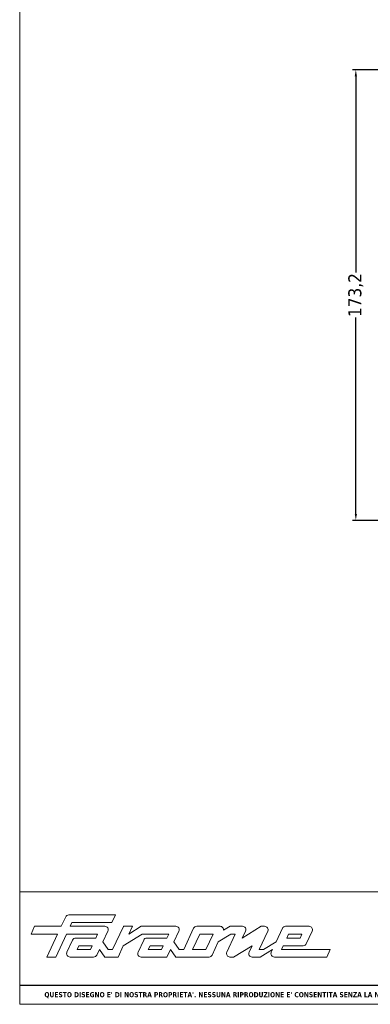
# Model space of a CAD drawing. Header units: millimetres. Extents: x -1261 to 4940, y 2360 to 9272.
import ezdxf

# ---------------------------------------------------------------- set-up
doc = ezdxf.new("R2010")
doc.units = ezdxf.units.MM
doc.layers.get('0').update_dxf_attribs({"lineweight": 13})
for name, color, linetype, lineweight in [('Bordo (ISO)', 7, 'Continuous', 18), ('QUOTE', 5, 'Continuous', 9), ('Visibile (ISO)', 7, 'Continuous', 18)]:
    doc.layers.add(name, color=color, linetype=linetype, lineweight=lineweight)
doc.styles.get("Standard").update_dxf_attribs({"font": 'TAHOMA.TTF'})
doc.styles.add('Testo nota (ISO)', font='TAHOMA.TTF')
doc.dimstyles.new('Annotativa millimetri', dxfattribs={"dimscale": 0, "dimtxt": 5, "dimasz": 2.5, "dimexe": 1.25, "dimexo": 0.625, "dimtad": 1, "dimtoh": 1, "dimdec": 1, "dimtxsty": 'Standard', "dimcen": 2.5, "dimclrd": 5, "dimclre": 5, "dimclrt": 7, "dimadec": 0, "dimazin": 0, "dimtfac": 1, "dimtdec": 1, "dimtmove": 0, "dimatfit": 3, "dimfxl": 0, "dimarcsym": 0})

# ---------------------------------------------------------------- blocks, each defined once
blk = doc.blocks.new('Cartigli Cart pres')
at = {"layer": 'Visibile (ISO)', "color": 7, "linetype": 'Continuous', "lineweight": 18}
for p, q in [((463.9527689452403, 27.61498518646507), (263.9527689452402, 27.61498518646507)), ((355.9527689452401, 27.61498518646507), (355.9527689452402, 6.014985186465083)), ((395.9527689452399, 27.61498518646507), (395.9527689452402, 6.014985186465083)), ((355.9527689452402, 24.01498518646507), (395.9527689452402, 24.01498518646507)), ((355.9527689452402, 20.41498518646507), (463.9527689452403, 20.41498518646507)), ((355.9527689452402, 16.81498518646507), (395.9527689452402, 16.81498518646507)), ((355.9527689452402, 13.21498518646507), (463.9527689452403, 13.21498518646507)), ((355.9527689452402, 9.614985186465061), (395.9527689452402, 9.614985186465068)), ((453.952774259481, 6.014985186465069), (263.9527689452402, 6.014985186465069)), ((263.9527689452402, 6.014985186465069), (463.9527689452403, 6.014985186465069))]:
    blk.add_line(p, q, dxfattribs=at)
at = {"layer": 'Visibile (ISO)'}
for p, q in [((263.9527689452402, 27.61498518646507), (263.9527689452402, 6.014985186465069)), ((463.9527689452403, 27.61498518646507), (463.9527689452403, 6.014985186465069)), ((272.7753661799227, 22.80784764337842), (271.9310439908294, 21.00643808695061)), ((282.3256297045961, 23.18544295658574), (273.3693584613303, 23.18544295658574)), ((281.6490590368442, 21.73277304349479), (282.3256297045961, 23.18544295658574)), ((266.8204192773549, 21.0064380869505), (266.1214826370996, 19.50735878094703)), ((271.9310439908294, 21.00643808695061), (266.8204192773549, 21.0064380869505)), ((273.6364493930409, 21.00643808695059), (273.9775304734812, 21.7327730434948)), ((280.2810807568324, 21.00643808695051), (273.6364493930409, 21.00643808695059)), ((273.9775304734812, 21.7327730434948), (281.6490590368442, 21.73277304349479)), ((283.8552080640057, 20.98909937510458), (281.788846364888, 16.55616871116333)), ((283.874473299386, 21.00643808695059), (283.8552080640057, 20.98909937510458)), ((285.5686957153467, 21.00643808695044), (283.874473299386, 21.00643808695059)), ((287.2741011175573, 21.00643808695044), (284.869759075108, 19.50735878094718)), ((284.869759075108, 19.50735878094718), (285.5686957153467, 21.00643808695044)), ((293.9187324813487, 21.00643808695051), (287.2741011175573, 21.00643808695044)), ((302.3932186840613, 21.00643808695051), (297.9215599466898, 21.00643808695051)), ((304.3225636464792, 21.00643808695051), (303.0684920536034, 20.24223821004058)), ((306.7008264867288, 21.00643808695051), (304.3225636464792, 21.00643808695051)), ((310.288686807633, 21.00643808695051), (306.670990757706, 18.73517358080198)), ((310.9615578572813, 21.00643808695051), (310.288686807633, 21.00643808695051)), ((319.4828818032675, 21.00643808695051), (314.9643955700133, 21.00643808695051)), ((266.1214826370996, 19.50735878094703), (271.2321073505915, 19.50735878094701)), ((271.2321073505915, 19.50735878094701), (269.1800293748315, 15.10293964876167)), ((270.8854347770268, 15.10293964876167), (272.9375127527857, 19.50735878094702)), ((272.9375127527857, 19.50735878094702), (278.9036359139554, 19.50735878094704)), ((278.9036359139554, 19.50735878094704), (278.5457803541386, 18.73517358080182)), ((279.910104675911, 18.00883862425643), (280.8753000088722, 20.07251816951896)), ((283.8353328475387, 17.28250366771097), (287.4306629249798, 19.50735878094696)), ((287.4306629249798, 19.50735878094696), (292.5412876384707, 19.50735878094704)), ((292.5412876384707, 19.50735878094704), (292.1834320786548, 18.73517358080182)), ((293.5477564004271, 18.00883862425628), (294.5129517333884, 20.07251816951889)), ((297.3271310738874, 20.62790937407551), (295.4264980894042, 16.55616871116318)), ((297.1319034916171, 16.55616871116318), (298.5074107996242, 19.5073587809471)), ((298.5074107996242, 19.5073587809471), (301.0627231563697, 19.5073587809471)), ((301.0627231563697, 19.5073587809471), (299.6872158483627, 16.55616871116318)), ((302.0691919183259, 18.00883862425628), (304.4735339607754, 19.50735878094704)), ((305.3290324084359, 19.50735878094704), (303.7094418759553, 16.03632054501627)), ((304.4735339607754, 19.50735878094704), (305.3290324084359, 19.50735878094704)), ((306.670990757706, 18.73517358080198), (307.2952892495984, 20.07303941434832)), ((309.9140567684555, 16.55616871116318), (311.5559649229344, 20.07292008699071)), ((314.3696093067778, 20.62714244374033), (313.1515312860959, 18.00883862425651)), ((315.19242627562, 18.73517358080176), (315.5558733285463, 19.50735878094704)), ((315.5558733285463, 19.50735878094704), (318.1111856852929, 19.50735878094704)), ((318.1111856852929, 19.50735878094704), (317.7533301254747, 18.73517358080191)), ((318.9564492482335, 17.6619573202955), (320.0777415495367, 20.07389173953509)), ((274.1055759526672, 18.35648090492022), (273.0233017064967, 16.03624697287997)), ((278.5457803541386, 18.73517358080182), (274.7000813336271, 18.73517358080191)), ((274.9728162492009, 16.55616871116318), (275.3083058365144, 17.28250366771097)), ((275.3083058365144, 17.28250366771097), (277.8692096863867, 17.28250366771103)), ((277.8692096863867, 17.28250366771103), (277.5281286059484, 16.55616871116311)), ((280.9389394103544, 16.55616871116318), (279.910104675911, 18.00883862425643)), ((282.8176810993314, 15.10293964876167), (283.8353328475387, 17.28250366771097)), ((287.7432276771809, 18.35648090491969), (286.660953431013, 16.03624697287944)), ((292.1834320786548, 18.73517358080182), (288.337733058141, 18.73517358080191)), ((288.6104679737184, 16.55616871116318), (289.0074639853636, 17.28250366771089)), ((289.0074639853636, 17.28250366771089), (291.5068614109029, 17.28250366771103)), ((291.5068614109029, 17.28250366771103), (291.1657803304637, 16.55616871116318)), ((294.5765911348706, 16.55616871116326), (293.5477564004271, 18.00883862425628)), ((300.8899027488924, 15.4815485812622), (302.0691919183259, 18.00883862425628)), ((304.9767683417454, 15.1029396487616), (308.5497324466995, 17.28250366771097)), ((308.5497324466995, 17.28250366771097), (307.9698862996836, 16.03554160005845)), ((313.1515312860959, 18.00883862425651), (310.7695552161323, 16.55616871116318)), ((314.1803660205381, 16.55616871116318), (314.515855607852, 17.28250366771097)), ((314.515855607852, 17.28250366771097), (318.3615895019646, 17.28250366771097)), ((317.7533301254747, 18.73517358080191), (315.19242627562, 18.73517358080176)), ((277.5281286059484, 16.55616871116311), (274.9728162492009, 16.55616871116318)), ((278.730510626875, 15.48095623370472), (279.2335340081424, 16.55616871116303)), ((279.2335340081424, 16.55616871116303), (280.262368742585, 15.1029396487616)), ((281.788846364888, 16.55616871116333), (280.9389394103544, 16.55616871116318)), ((291.1657803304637, 16.55616871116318), (288.6104679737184, 16.55616871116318)), ((292.1946150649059, 15.10293964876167), (292.8711857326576, 16.55616871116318)), ((292.8711857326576, 16.55616871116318), (293.9000204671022, 15.10293964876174)), ((295.4264980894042, 16.55616871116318), (294.5765911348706, 16.55616871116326)), ((299.6872158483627, 16.55616871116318), (297.1319034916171, 16.55616871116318)), ((310.7695552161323, 16.55616871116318), (309.9140567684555, 16.55616871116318)), ((310.0929845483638, 15.10293964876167), (312.4749606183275, 16.55616871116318)), ((312.4749606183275, 16.55616871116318), (312.231445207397, 16.03791796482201)), ((323.5517084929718, 16.55616871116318), (314.1803660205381, 16.55616871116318)), ((322.8751378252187, 15.1029396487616), (323.5517084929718, 16.55616871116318)), ((269.1800293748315, 15.10293964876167), (270.8854347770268, 15.10293964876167)), ((273.6178070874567, 15.10293964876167), (278.1363210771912, 15.10293964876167)), ((280.262368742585, 15.1029396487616), (282.8176810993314, 15.10293964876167)), ((287.2554588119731, 15.10293964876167), (292.1946150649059, 15.10293964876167)), ((293.9000204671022, 15.10293964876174), (300.2954364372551, 15.10293964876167)), ((304.3039129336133, 15.10293964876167), (304.9767683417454, 15.1029396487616)), ((308.5647201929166, 15.10293964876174), (310.0929845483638, 15.10293964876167)), ((312.8251682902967, 15.10293964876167), (322.8751378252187, 15.1029396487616))]:
    blk.add_line(p, q, dxfattribs=at)
at = {"layer": 'Visibile (ISO)', "color": 7, "linetype": 'Continuous', "lineweight": 25}
blk.add_line((355.9527689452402, 9.614985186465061), (263.9527689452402, 9.614985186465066), dxfattribs=at)
at = {"layer": 'Visibile (ISO)'}
for centre, radius, start, end in [((273.3693584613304, 22.52944295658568), 0.656000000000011, 90, 154.8874739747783), ((280.2810807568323, 20.35043808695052), 0.6560000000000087, 334.9342253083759, 90), ((293.9187324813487, 20.35043808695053), 0.6559999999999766, 334.9342253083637, 90), ((297.9215599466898, 20.3504380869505), 0.6560000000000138, 90, 154.9774754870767), ((302.3767240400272, 20.31141549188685), 0.6952182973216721, 354.2893674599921, 88.64048144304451), ((306.7008264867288, 20.35043808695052), 0.6559999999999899, 334.9844744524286, 90), ((310.9615578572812, 20.35043808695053), 0.6559999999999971, 334.9729728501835, 90), ((314.9643955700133, 20.35043808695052), 0.6560000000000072, 90, 155.0513761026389), ((319.4828818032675, 20.35043808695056), 0.65599999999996, 335.0665962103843, 90), ((274.7000813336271, 18.07917358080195), 0.6559999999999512, 90, 154.993278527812), ((288.337733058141, 18.07917358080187), 0.6560000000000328, 90, 154.9932785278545), ((318.3615895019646, 17.93850366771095), 0.6559999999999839, 270, 335.0665962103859), ((273.6178070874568, 15.75893964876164), 0.6559999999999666, 154.9932785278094, 270), ((278.1363210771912, 15.75893964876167), 0.6560000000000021, 270, 334.9281025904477), ((287.2554588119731, 15.75893964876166), 0.6559999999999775, 154.9932785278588, 270), ((300.2954364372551, 15.75893964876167), 0.6560000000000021, 270, 334.9852074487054), ((304.3039129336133, 15.75893964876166), 0.6559999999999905, 154.9861877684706, 270), ((308.5647201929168, 15.75893964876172), 0.65599999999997, 155.0612404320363, 270), ((312.8251682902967, 15.75893964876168), 0.6559999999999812, 154.8321298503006, 270)]:
    blk.add_arc(centre, radius, start, end, dxfattribs=at)
at = {"layer": 'Visibile (ISO)', "char_height": 2.089644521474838, "attachment_point": 5, "line_spacing_factor": 0.3468810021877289, "style": 'Testo nota (ISO)'}
for s, insert in [('\\fTahoma|b0|i0;\\H2.0896;Categoria prodotto:', (375.9527689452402, 25.36367667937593)), ('\\fTahoma|b0|i0;\\H2.0896;{\\fTahoma|b0|i0;\\H2.0896;Product category:}', (375.9527689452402, 21.57188943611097)), ('\\fTahoma|b0|i0;\\H2.0896;Componente:', (375.9527689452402, 18.33194832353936)), ('\\fTahoma|b0|i0;\\H2.0896;Part:', (375.9527689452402, 14.85334184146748)), ('\\fTahoma|b0|i0;\\H2.0896;Annotazioni:', (375.9527689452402, 11.49681477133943)), ('\\fTahoma|b0|i0;\\H2.0896;Comments:', (375.9527689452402, 7.931648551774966))]:
    blk.add_mtext(s, dxfattribs=dict(at, insert=insert))
at = {"layer": 'Visibile (ISO)', "color": 7, "insert": (308.9527689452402, 7.769019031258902), "char_height": 0.975167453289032, "attachment_point": 5}
blk.add_mtext("\\fTahoma|b1|i0;\\H0.9752;QUESTO DISEGNO E' DI NOSTRA PROPRIETA'. NESSUNA RIPRODUZIONE E' CONSENTITA SENZA LA NOSTRA AUTORIZZAZIONE", dxfattribs=at)
at = {"layer": 'Visibile (ISO)', "style": 'Testo nota (ISO)'}
for tag, p, height in [('Categoria_001', (424.057768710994, 22.47898512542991), 3.00000011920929), ('Componente_001', (422.1165189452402, 15.56498518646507), 2.5), ('Annotazioni_001', (418.0124684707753, 8.714985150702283), 1.800000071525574)]:
    blk.add_attdef(tag, p, '', height=height, dxfattribs=at)
blk = doc.blocks.new('Bordi bordo pres')
at = {"layer": 'Bordo (ISO)'}
for p, q in [((5.000000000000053, 4.999999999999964), (5.000000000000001, 292)), ((205, 4.999999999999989), (5.000000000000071, 4.999999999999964))]:
    blk.add_line(p, q, dxfattribs=at)
blk = doc.blocks.new('*D485')
at = {"layer": 'Defpoints', "color": 0}
for p in [(-1107.103511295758, 9056.765551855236), (-1131.515942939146, 8883.55627013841), (-1109.103381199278, 8883.55627013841)]:
    blk.add_point(p, dxfattribs=at)
at = {"layer": 'QUOTE', "color": 5, "lineweight": -2}
for p, q in [((-1107.728511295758, 9056.765551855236), (-1132.765942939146, 9056.765551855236)), ((-1131.515942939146, 9054.265551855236), (-1131.515942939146, 8978.803410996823)), ((-1131.515942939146, 8886.05627013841), (-1131.515942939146, 8961.518410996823)), ((-1109.728381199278, 8883.55627013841), (-1132.765942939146, 8883.55627013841))]:
    blk.add_line(p, q, dxfattribs=at)
at = {"layer": 'QUOTE', "color": 5}
for points in [[(-1131.099276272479, 9054.265551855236), (-1131.932609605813, 9054.265551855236), (-1131.515942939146, 9056.765551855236)], [(-1131.932609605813, 8886.05627013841), (-1131.099276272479, 8886.05627013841), (-1131.515942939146, 8883.55627013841)]]:
    blk.add_solid(points, dxfattribs=at)
at = {"layer": 'QUOTE', "color": 7, "insert": (-1131.515942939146, 8970.160910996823), "char_height": 5, "attachment_point": 5, "rotation": 90}
blk.add_mtext('173,2', dxfattribs=at)

msp = doc.modelspace()

# ---------------------------------------------------------------- block references
at = {"xscale": 2, "yscale": 2, "zscale": 2}
msp.add_blockref('Bordi bordo pres', (-1270.537795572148, 8687.58842917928), dxfattribs=at)
ref = msp.add_blockref('Cartigli Cart pres', (-1788.443333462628, 8685.558458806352), dxfattribs=dict(xscale=2, yscale=2, zscale=2))
ref.add_attrib('Categoria_001', 'BALAUSTRE', (-950.854796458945, 8730.48042905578), dxfattribs={"layer": 'Visibile (ISO)', "height": 6.000000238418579, "style": 'Testo nota (ISO)'})
ref.add_attrib('Componente_001', 'NINFA 176', (-941.7202955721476, 8716.593429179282), dxfattribs={"layer": 'Visibile (ISO)', "height": 5, "style": 'Testo nota (ISO)'})
ref.add_attrib('Annotazioni_001', 'VETRO (8+8) LED', (-945.9995962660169, 8702.826429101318), dxfattribs={"layer": 'Visibile (ISO)', "height": 3.600000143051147, "style": 'Testo nota (ISO)'})

# ---------------------------------------------------------------- dimensions: what is measured, and where the dimension line sits
at = {"layer": 'QUOTE'}
dim = msp.add_linear_dim(base=(-1131.515942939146, 8883.55627013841), p1=(-1107.103511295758, 9056.765551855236), p2=(-1109.103381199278, 8883.55627013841), angle=89.99999999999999, dimstyle='Annotativa millimetri', override={"dimscale": 1, "dimtad": 0, "dimlfac": 1, "dimtxsty": 'Standard', "dimsah": 1, "dimtolj": 0}, dxfattribs=at)
dim.commit()
dim.dimension.update_dxf_attribs({"geometry": '*D485', "text_midpoint": (-1131.515942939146, 8970.160910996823)})

doc.saveas('drawing.dxf')
